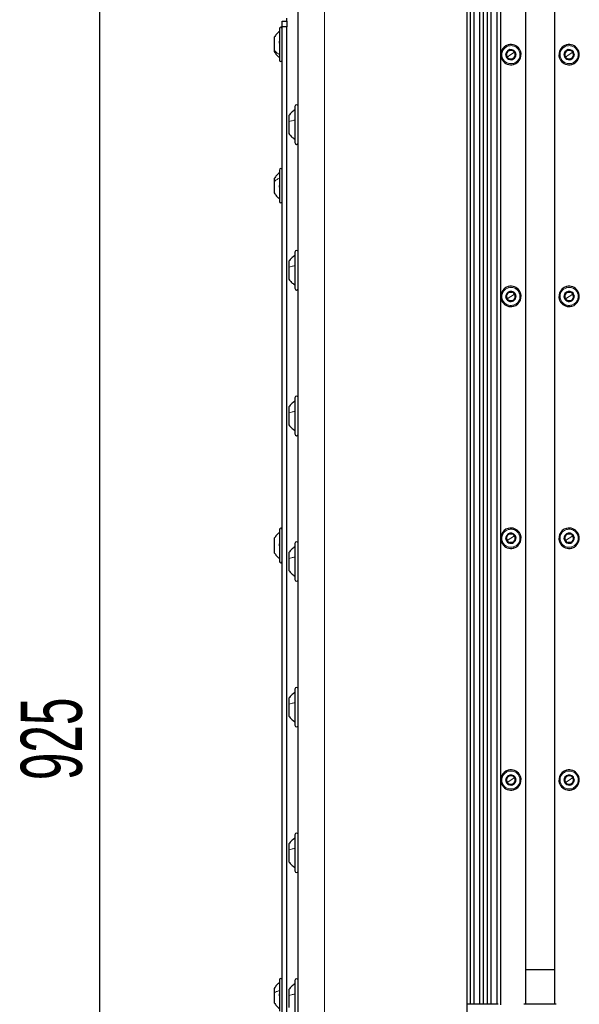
# Paper-space layout 'Blatt3' of a CAD drawing. Header units: millimetres. Extents: x 5 to 418, y 2 to 292.
# Tile 92 of 97: x 290 to 322, y 163 to 219. Entities that reach past the tile are written whole.
import ezdxf

# ---------------------------------------------------------------- set-up
doc = ezdxf.new("R2010")
doc.units = ezdxf.units.MM
doc.layers.add('SLD-0', color=7, linetype='Continuous')
doc.styles.add('SLDTEXTSTYLE0', font='TXT', dxfattribs={"width": 0.605})
doc.dimstyles.new('SLDDIMSTYLE1', dxfattribs={"dimtxt": 3.5, "dimasz": 3.302, "dimexe": 0, "dimexo": 0.0625, "dimgap": 0.875, "dimtad": 1, "dimlfac": 6, "dimrnd": 1e-09, "dimzin": 12, "dimdsep": 46, "dimtxsty": 'SLDTEXTSTYLE0', "dimsah": 1, "dimcen": 0.09, "dimadec": 0, "dimazin": 3, "dimtfac": 1, "dimtofl": 0, "dimtmove": 0, "dimatfit": 3, "dimfxl": 1, "dimfrac": 2, "dimtolj": 1, "dimtzin": 12, "dimarcsym": 0})

# ---------------------------------------------------------------- blocks, each defined once
blk = doc.blocks.new('_D_17')
at = {"layer": 'SLD-0', "color": 7}
for p, q in [((309.149, 256.606), (293.44, 256.606)), ((294.44, 256.606), (294.44, 102.44)), ((309.149, 102.44), (293.44, 102.44))]:
    blk.add_line(p, q, dxfattribs=at)
for points in [[(294.44, 256.606), (293.932, 253.304), (294.948, 253.304)], [(294.44, 102.44), (294.948, 105.742), (293.932, 105.742)]]:
    blk.add_solid(points, dxfattribs=at)
at = {"layer": 'SLD-0', "color": 7, "insert": (289.928, 175.513), "char_height": 3.5, "attachment_point": 1, "rotation": 90, "style": 'SLDTEXTSTYLE0'}
blk.add_mtext('925', dxfattribs=at)

psp = doc.layouts.new('Blatt3')

# ---------------------------------------------------------------- linework, layer by layer
at = {"color": 7, "linetype": 'Continuous', "lineweight": 25}
for p, q in [((305.8156, 99.273), (305.8156, 260.9397)), ((315.4822, 100.1063), (315.4822, 260.1063)), ((315.6489, 249.4397), (315.6489, 162.6897)), ((316.3996, 249.4397), (316.3996, 162.6897)), ((316.6322, 249.4397), (316.6322, 162.6897)), ((317.383, 249.4397), (317.383, 162.6615)), ((318.8156, 249.4397), (318.8156, 162.6897)), ((320.4822, 249.4397), (320.4822, 162.6897)), ((315.8576, 248.9397), (315.8576, 162.6897)), ((316.1909, 248.9397), (316.1909, 162.6897)), ((316.8409, 248.9397), (316.8409, 162.6897)), ((317.1743, 248.9397), (317.1743, 162.6897)), ((304.8989, 218.9397), (305.1489, 218.9397)), ((304.8989, 218.6063), (304.8989, 218.9397)), ((305.1489, 218.6063), (304.8989, 218.6063)), ((304.8989, 159.273), (304.8989, 218.6063)), ((305.1489, 218.9397), (305.1489, 219.1063)), ((305.1489, 218.9397), (305.1489, 218.6063)), ((305.1489, 159.273), (305.1489, 218.6063)), ((304.4406, 218.0188), (304.4406, 217.2843)), ((304.7322, 218.5063), (304.7322, 216.9038)), ((304.4406, 217.2843), (304.4406, 217.1938)), ((304.7322, 216.9038), (304.7322, 216.7063)), ((317.7729, 216.8863), (317.694, 217.0071)), ((317.8519, 216.7654), (317.7729, 216.8863)), ((318.1126, 217.2806), (318.1915, 217.1597)), ((318.1915, 217.1597), (318.2705, 217.0389)), ((321.1063, 216.8863), (321.0273, 217.0071)), ((321.1852, 216.7654), (321.1063, 216.8863)), ((321.4459, 217.2806), (321.5249, 217.1597)), ((321.5249, 217.1597), (321.6038, 217.0389)), ((305.2656, 213.5363), (305.2656, 213.1792)), ((305.6156, 214.0563), (305.6156, 213.3374)), ((305.2656, 213.1792), (305.2656, 212.5097)), ((305.6156, 213.3374), (305.6156, 211.9897)), ((304.7322, 210.423), (304.7322, 210.046)), ((304.4406, 209.9355), (304.4406, 209.7627)), ((304.4406, 209.7627), (304.4406, 209.1105)), ((304.7322, 210.046), (304.7322, 208.623)), ((305.6156, 205.723), (305.6156, 205.004)), ((305.2656, 205.203), (305.2656, 204.8458)), ((305.2656, 204.8458), (305.2656, 204.1763)), ((305.6156, 205.004), (305.6156, 203.6563)), ((318.1126, 203.4472), (318.1915, 203.3264)), ((321.4459, 203.4472), (321.5249, 203.3264)), ((317.7729, 203.0529), (317.694, 203.1737)), ((317.8519, 202.9321), (317.7729, 203.0529)), ((318.1915, 203.3264), (318.2705, 203.2056)), ((321.1063, 203.0529), (321.0273, 203.1737)), ((321.1852, 202.9321), (321.1063, 203.0529)), ((321.5249, 203.3264), (321.6038, 203.2056)), ((305.6156, 197.3897), (305.6156, 196.6707)), ((305.2656, 196.8697), (305.2656, 196.5125)), ((305.6156, 196.6707), (305.6156, 195.323)), ((305.2656, 196.5125), (305.2656, 195.843)), ((304.4406, 189.3508), (304.4406, 189.3503)), ((304.4406, 189.3503), (304.4406, 188.5285)), ((304.7322, 189.8397), (304.7322, 188.0397)), ((317.7729, 189.2196), (317.694, 189.3404)), ((318.1126, 189.6139), (318.1915, 189.4931)), ((318.1915, 189.4931), (318.2705, 189.3723)), ((321.1063, 189.2196), (321.0273, 189.3404)), ((321.4459, 189.6139), (321.5249, 189.4931)), ((321.5249, 189.4931), (321.6038, 189.3723)), ((305.6156, 189.0563), (305.6156, 188.3374)), ((317.8519, 189.0988), (317.7729, 189.2196)), ((321.1852, 189.0988), (321.1063, 189.2196)), ((305.2656, 188.5363), (305.2656, 188.1792)), ((305.2656, 188.1792), (305.2656, 187.5097)), ((305.6156, 188.3374), (305.6156, 186.9897)), ((305.6156, 180.723), (305.6156, 180.004)), ((305.2656, 180.203), (305.2656, 179.8458)), ((305.2656, 179.8458), (305.2656, 179.1763)), ((305.6156, 180.004), (305.6156, 178.6563)), ((318.1126, 175.7806), (318.1915, 175.6597)), ((321.4459, 175.7806), (321.5249, 175.6597)), ((317.7729, 175.3863), (317.694, 175.5071)), ((317.8519, 175.2654), (317.7729, 175.3863)), ((318.1915, 175.6597), (318.2705, 175.5389)), ((321.1063, 175.3863), (321.0273, 175.5071)), ((321.1852, 175.2654), (321.1063, 175.3863)), ((321.5249, 175.6597), (321.6038, 175.5389)), ((305.6156, 172.3897), (305.6156, 171.6707)), ((305.2656, 171.8697), (305.2656, 171.5125)), ((305.2656, 171.5125), (305.2656, 170.843)), ((305.6156, 171.6707), (305.6156, 170.323)), ((318.8156, 164.6897), (320.4822, 164.6897)), ((304.7322, 164.0897), (304.7322, 163.5333)), ((305.6156, 164.0563), (305.6156, 163.3374)), ((304.4406, 163.6022), (304.4406, 163.3472)), ((304.7322, 163.5333), (304.7322, 162.2897)), ((305.2656, 163.5363), (305.2656, 163.1792)), ((304.4406, 163.3472), (304.4406, 162.7772)), ((305.2656, 163.1792), (305.2656, 162.5097)), ((305.6156, 163.3374), (305.6156, 161.9897)), ((317.2489, 162.6897), (315.4822, 162.6897)), ((320.5822, 162.6897), (318.7156, 162.6897))]:
    psp.add_line(p, q, dxfattribs=at)
at = {"color": 7, "linetype": 'Continuous', "lineweight": 18}
for p, q in [((307.3156, 99.273), (307.3156, 260.9397)), ((317.8297, 217.586), (317.8471, 217.5217)), ((321.163, 217.586), (321.1805, 217.5217)), ((317.7729, 216.8863), (317.7395, 216.8644)), ((317.9822, 217.023), (317.7729, 216.8863)), ((317.9822, 217.023), (318.1915, 217.1597)), ((318.1915, 217.1597), (318.225, 217.1816)), ((321.1063, 216.8863), (321.0728, 216.8644)), ((321.3156, 217.023), (321.1063, 216.8863)), ((321.3156, 217.023), (321.5249, 217.1597)), ((321.5249, 217.1597), (321.5584, 217.1816)), ((318.1348, 216.46), (318.1173, 216.5243)), ((321.4681, 216.46), (321.4507, 216.5243)), ((317.8297, 203.7527), (317.8471, 203.6884)), ((321.163, 203.7527), (321.1805, 203.6884)), ((317.7729, 203.0529), (317.7395, 203.0311)), ((317.9822, 203.1897), (317.7729, 203.0529)), ((317.9822, 203.1897), (318.1915, 203.3264)), ((318.1915, 203.3264), (318.225, 203.3483)), ((321.1063, 203.0529), (321.0728, 203.0311)), ((321.3156, 203.1897), (321.1063, 203.0529)), ((321.3156, 203.1897), (321.5249, 203.3264)), ((321.5249, 203.3264), (321.5584, 203.3483)), ((318.1348, 202.6266), (318.1173, 202.691)), ((321.4681, 202.6266), (321.4507, 202.691)), ((317.8297, 189.9194), (317.8471, 189.855)), ((321.163, 189.9194), (321.1805, 189.855)), ((317.9822, 189.3563), (317.7729, 189.2196)), ((317.9822, 189.3563), (318.1915, 189.4931)), ((318.1915, 189.4931), (318.225, 189.5149)), ((321.3156, 189.3563), (321.1063, 189.2196)), ((321.3156, 189.3563), (321.5249, 189.4931)), ((321.5249, 189.4931), (321.5584, 189.5149)), ((317.7729, 189.2196), (317.7395, 189.1977)), ((318.1348, 188.7933), (318.1173, 188.8576)), ((321.1063, 189.2196), (321.0728, 189.1977)), ((321.4681, 188.7933), (321.4507, 188.8576)), ((317.8297, 176.086), (317.8471, 176.0217)), ((321.163, 176.086), (321.1805, 176.0217)), ((317.7729, 175.3863), (317.7395, 175.3644)), ((317.9822, 175.523), (317.7729, 175.3863)), ((317.9822, 175.523), (318.1915, 175.6597)), ((318.1915, 175.6597), (318.225, 175.6816)), ((321.1063, 175.3863), (321.0728, 175.3644)), ((321.3156, 175.523), (321.1063, 175.3863)), ((321.3156, 175.523), (321.5249, 175.6597)), ((321.5249, 175.6597), (321.5584, 175.6816)), ((318.1348, 174.96), (318.1173, 175.0243)), ((321.4681, 174.96), (321.4507, 175.0243))]:
    psp.add_line(p, q, dxfattribs=at)
at = {"color": 7, "linetype": 'Continuous', "lineweight": 25}
for centre, radius, start, end in [((304.8156, 218.5063), 0.0833, 360, 180), ((317.9822, 217.023), 0.5833, 105.15762, 213.15762), ((317.9822, 217.023), 0.5833, 33.15762, 105.15762), ((321.3156, 217.023), 0.5833, 105.15762, 213.15762), ((321.3156, 217.023), 0.5833, 33.15762, 105.15762), ((317.9822, 217.023), 0.29, 33.15762, 213.15762), ((317.9822, 217.023), 0.25, 153.15762, 213.15762), ((317.9822, 217.023), 0.29, 213.15762, 33.15762), ((317.9822, 217.023), 0.25, 93.15762, 153.15762), ((317.9822, 217.023), 0.25, 213.15762, 273.15762), ((317.9822, 217.023), 0.25, 33.15762, 93.15762), ((317.9822, 217.023), 0.25, 273.15762, 333.15762), ((317.9822, 217.023), 0.5833, 285.15762, 33.15762), ((317.9822, 217.023), 0.25, 333.15762, 33.15762), ((321.3156, 217.023), 0.29, 33.15762, 213.15762), ((321.3156, 217.023), 0.25, 153.15762, 213.15762), ((321.3156, 217.023), 0.29, 213.15762, 33.15762), ((321.3156, 217.023), 0.25, 93.15762, 153.15762), ((321.3156, 217.023), 0.25, 213.15762, 273.15762), ((321.3156, 217.023), 0.25, 33.15762, 93.15762), ((321.3156, 217.023), 0.25, 273.15762, 333.15762), ((321.3156, 217.023), 0.5833, 285.15762, 33.15762), ((321.3156, 217.023), 0.25, 333.15762, 33.15762), ((304.8156, 216.7063), 0.0833, 180, 0), ((317.9822, 217.023), 0.5833, 213.15762, 285.15762), ((321.3156, 217.023), 0.5833, 213.15762, 285.15762), ((305.7156, 214.0563), 0.1, 0, 180), ((305.7156, 211.9897), 0.1, 180, 360), ((304.8156, 210.423), 0.0833, 360, 180), ((304.8156, 208.623), 0.0833, 180, 0), ((305.7156, 205.723), 0.1, 0, 180), ((305.7156, 203.6563), 0.1, 180, 360), ((317.9822, 203.1897), 0.5833, 105.15762, 213.15762), ((317.9822, 203.1897), 0.29, 33.15762, 213.15762), ((317.9822, 203.1897), 0.25, 93.15762, 153.15762), ((317.9822, 203.1897), 0.5833, 33.15762, 105.15762), ((317.9822, 203.1897), 0.25, 33.15762, 93.15762), ((317.9822, 203.1897), 0.5833, 285.15762, 33.15762), ((321.3156, 203.1897), 0.5833, 105.15762, 213.15762), ((321.3156, 203.1897), 0.29, 33.15762, 213.15762), ((321.3156, 203.1897), 0.25, 93.15762, 153.15762), ((321.3156, 203.1897), 0.5833, 33.15762, 105.15762), ((321.3156, 203.1897), 0.25, 33.15762, 93.15762), ((321.3156, 203.1897), 0.5833, 285.15762, 33.15762), ((317.9822, 203.1897), 0.5833, 213.15762, 285.15762), ((317.9822, 203.1897), 0.25, 153.15762, 213.15762), ((317.9822, 203.1897), 0.29, 213.15762, 33.15762), ((317.9822, 203.1897), 0.25, 213.15762, 273.15762), ((317.9822, 203.1897), 0.25, 273.15762, 333.15762), ((317.9822, 203.1897), 0.25, 333.15762, 33.15762), ((321.3156, 203.1897), 0.5833, 213.15762, 285.15762), ((321.3156, 203.1897), 0.25, 153.15762, 213.15762), ((321.3156, 203.1897), 0.29, 213.15762, 33.15762), ((321.3156, 203.1897), 0.25, 213.15762, 273.15762), ((321.3156, 203.1897), 0.25, 273.15762, 333.15762), ((321.3156, 203.1897), 0.25, 333.15762, 33.15762), ((305.7156, 197.3897), 0.1, 0, 180), ((305.7156, 195.323), 0.1, 180, 360), ((304.8156, 189.8397), 0.0833, 360, 180), ((317.9822, 189.3563), 0.5833, 105.15762, 213.15762), ((317.9822, 189.3563), 0.5833, 33.15762, 105.15762), ((321.3156, 189.3563), 0.5833, 105.15762, 213.15762), ((321.3156, 189.3563), 0.5833, 33.15762, 105.15762), ((317.9822, 189.3563), 0.29, 33.15762, 213.15762), ((317.9822, 189.3563), 0.25, 153.15762, 213.15762), ((317.9822, 189.3563), 0.29, 213.15762, 33.15762), ((317.9822, 189.3563), 0.25, 93.15762, 153.15762), ((317.9822, 189.3563), 0.25, 33.15762, 93.15762), ((317.9822, 189.3563), 0.5833, 285.15762, 33.15762), ((317.9822, 189.3563), 0.25, 333.15762, 33.15762), ((321.3156, 189.3563), 0.29, 33.15762, 213.15762), ((321.3156, 189.3563), 0.25, 153.15762, 213.15762), ((321.3156, 189.3563), 0.29, 213.15762, 33.15762), ((321.3156, 189.3563), 0.25, 93.15762, 153.15762), ((321.3156, 189.3563), 0.25, 33.15762, 93.15762), ((321.3156, 189.3563), 0.5833, 285.15762, 33.15762), ((321.3156, 189.3563), 0.25, 333.15762, 33.15762), ((305.7156, 189.0563), 0.1, 0, 180), ((317.9822, 189.3563), 0.5833, 213.15762, 285.15762), ((317.9822, 189.3563), 0.25, 213.15762, 273.15762), ((317.9822, 189.3563), 0.25, 273.15762, 333.15762), ((321.3156, 189.3563), 0.5833, 213.15762, 285.15762), ((321.3156, 189.3563), 0.25, 213.15762, 273.15762), ((321.3156, 189.3563), 0.25, 273.15762, 333.15762), ((304.8156, 188.0397), 0.0833, 180, 0), ((305.7156, 186.9897), 0.1, 180, 360), ((305.7156, 180.723), 0.1, 0, 180), ((305.7156, 178.6563), 0.1, 180, 360), ((317.9822, 175.523), 0.5833, 105.15762, 213.15762), ((317.9822, 175.523), 0.29, 33.15762, 213.15762), ((317.9822, 175.523), 0.25, 93.15762, 153.15762), ((317.9822, 175.523), 0.5833, 33.15762, 105.15762), ((317.9822, 175.523), 0.25, 33.15762, 93.15762), ((317.9822, 175.523), 0.5833, 285.15762, 33.15762), ((321.3156, 175.523), 0.5833, 105.15762, 213.15762), ((321.3156, 175.523), 0.29, 33.15762, 213.15762), ((321.3156, 175.523), 0.25, 93.15762, 153.15762), ((321.3156, 175.523), 0.5833, 33.15762, 105.15762), ((321.3156, 175.523), 0.25, 33.15762, 93.15762), ((321.3156, 175.523), 0.5833, 285.15762, 33.15762), ((317.9822, 175.523), 0.5833, 213.15762, 285.15762), ((317.9822, 175.523), 0.25, 153.15762, 213.15762), ((317.9822, 175.523), 0.29, 213.15762, 33.15762), ((317.9822, 175.523), 0.25, 213.15762, 273.15762), ((317.9822, 175.523), 0.25, 273.15762, 333.15762), ((317.9822, 175.523), 0.25, 333.15762, 33.15762), ((321.3156, 175.523), 0.5833, 213.15762, 285.15762), ((321.3156, 175.523), 0.25, 153.15762, 213.15762), ((321.3156, 175.523), 0.29, 213.15762, 33.15762), ((321.3156, 175.523), 0.25, 213.15762, 273.15762), ((321.3156, 175.523), 0.25, 273.15762, 333.15762), ((321.3156, 175.523), 0.25, 333.15762, 33.15762), ((305.7156, 172.3897), 0.1, 0, 180), ((305.7156, 170.323), 0.1, 180, 360), ((304.8156, 164.0897), 0.0833, 360, 180), ((305.7156, 164.0563), 0.1, 0, 180)]:
    psp.add_arc(centre, radius, start, end, dxfattribs=at)
for points, knots in [([(304.7322, 218.3397), (304.6744, 218.2945), (304.5588, 218.2043), (304.48, 218.0807), (304.4406, 218.0188)], [0, 0, 0, 0, 0.5, 1, 1, 1, 1]), ([(304.7608, 217.6537), (304.7569, 217.6588), (304.7491, 217.6688), (304.7399, 217.6912), (304.7338, 217.7168), (304.7315, 217.743), (304.7337, 217.766), (304.7398, 217.7822), (304.749, 217.7908), (304.7568, 217.7901), (304.7608, 217.7897)], [0, 0, 0, 0, 0.1252207, 0.2494814, 0.3743239, 0.4990613, 0.6238954, 0.7493873, 0.8744403, 1, 1, 1, 1]), ([(304.4406, 217.1938), (304.48, 217.132), (304.5588, 217.0083), (304.6744, 216.9181), (304.7322, 216.873)], [0, 0, 0, 0, 0.5, 1, 1, 1, 1]), ([(304.4691, 217.2816), (304.4653, 217.2748), (304.4576, 217.2611), (304.4506, 217.2484), (304.4486, 217.2453), (304.4486, 217.2452)], [0, 0, 0, 0, 0.4939134, 0.9883772, 1, 1, 1, 1]), ([(317.694, 217.0071), (317.7157, 217.05), (317.7592, 217.1359), (317.8026, 217.2218), (317.8244, 217.2647)], [0, 0, 0, 0, 0.5003625, 1, 1, 1, 1]), ([(317.8244, 217.2647), (317.8724, 217.2673), (317.9685, 217.2726), (318.0646, 217.2779), (318.1126, 217.2806)], [0, 0, 0, 0, 0.5004301, 1, 1, 1, 1]), ([(318.2705, 217.0389), (318.2487, 216.996), (318.2053, 216.9101), (318.1618, 216.8242), (318.1401, 216.7813)], [0, 0, 0, 0, 0.5003625, 1, 1, 1, 1]), ([(321.0273, 217.0071), (321.0491, 217.05), (321.0925, 217.1359), (321.136, 217.2218), (321.1577, 217.2647)], [0, 0, 0, 0, 0.5003625, 1, 1, 1, 1]), ([(321.1577, 217.2647), (321.2058, 217.2673), (321.3019, 217.2726), (321.3979, 217.2779), (321.4459, 217.2806)], [0, 0, 0, 0, 0.5004301, 1, 1, 1, 1]), ([(321.6038, 217.0389), (321.5821, 216.996), (321.5386, 216.9101), (321.4952, 216.8242), (321.4735, 216.7813)], [0, 0, 0, 0, 0.5003625, 1, 1, 1, 1]), ([(318.1401, 216.7813), (318.092, 216.7787), (317.996, 216.7734), (317.8999, 216.7681), (317.8519, 216.7654)], [0, 0, 0, 0, 0.5004301, 1, 1, 1, 1]), ([(321.4735, 216.7813), (321.4254, 216.7787), (321.3293, 216.7734), (321.2332, 216.7681), (321.1852, 216.7654)], [0, 0, 0, 0, 0.5004301, 1, 1, 1, 1]), ([(305.6156, 213.8563), (305.5479, 213.8133), (305.4124, 213.7271), (305.3145, 213.5999), (305.2656, 213.5363)], [0, 0, 0, 0, 0.5000001, 1, 1, 1, 1]), ([(305.2656, 212.5097), (305.3145, 212.4461), (305.4124, 212.3189), (305.5479, 212.2327), (305.6156, 212.1897)], [0, 0, 0, 0, 0.4999999, 1, 1, 1, 1]), ([(304.7322, 210.2563), (304.6744, 210.2112), (304.5588, 210.121), (304.48, 209.9973), (304.4406, 209.9355)], [0, 0, 0, 0, 0.5000001, 1, 1, 1, 1]), ([(304.4987, 209.7972), (304.4987, 209.7973), (304.4978, 209.7993), (304.4892, 209.8119), (304.4771, 209.83), (304.4691, 209.842)], [0, 0, 0, 0, 0.0132513, 0.3432726, 1, 1, 1, 1]), ([(304.7608, 209.4198), (304.7569, 209.4216), (304.7491, 209.4251), (304.7399, 209.4398), (304.7338, 209.4608), (304.7315, 209.4865), (304.7337, 209.5133), (304.7398, 209.5369), (304.749, 209.5554), (304.7568, 209.5618), (304.7608, 209.5651)], [0, 0, 0, 0, 0.1251933, 0.2494385, 0.3742794, 0.4990244, 0.6238686, 0.7493688, 0.8744304, 1, 1, 1, 1]), ([(304.4406, 209.1105), (304.48, 209.0487), (304.5588, 208.925), (304.6744, 208.8348), (304.7322, 208.7897)], [0, 0, 0, 0, 0.4999999, 1, 1, 1, 1]), ([(305.6156, 205.523), (305.5479, 205.4799), (305.4124, 205.3938), (305.3145, 205.2666), (305.2656, 205.203)], [0, 0, 0, 0, 0.5000001, 1, 1, 1, 1]), ([(305.2656, 204.1763), (305.3145, 204.1127), (305.4124, 203.9856), (305.5479, 203.8994), (305.6156, 203.8563)], [0, 0, 0, 0, 0.4999999, 1, 1, 1, 1]), ([(317.694, 203.1737), (317.7157, 203.2167), (317.7592, 203.3026), (317.8026, 203.3884), (317.8244, 203.4313)], [0, 0, 0, 0, 0.5003625, 1, 1, 1, 1]), ([(317.8244, 203.4313), (317.8724, 203.434), (317.9685, 203.4393), (318.0646, 203.4446), (318.1126, 203.4472)], [0, 0, 0, 0, 0.5004301, 1, 1, 1, 1]), ([(321.0273, 203.1737), (321.0491, 203.2167), (321.0925, 203.3026), (321.136, 203.3884), (321.1577, 203.4313)], [0, 0, 0, 0, 0.5003625, 1, 1, 1, 1]), ([(321.1577, 203.4313), (321.2058, 203.434), (321.3019, 203.4393), (321.3979, 203.4446), (321.4459, 203.4472)], [0, 0, 0, 0, 0.5004301, 1, 1, 1, 1]), ([(318.1401, 202.948), (318.092, 202.9453), (317.996, 202.94), (317.8999, 202.9347), (317.8519, 202.9321)], [0, 0, 0, 0, 0.5004301, 1, 1, 1, 1]), ([(318.2705, 203.2056), (318.2487, 203.1626), (318.2053, 203.0768), (318.1618, 202.9909), (318.1401, 202.948)], [0, 0, 0, 0, 0.5003625, 1, 1, 1, 1]), ([(321.4735, 202.948), (321.4254, 202.9453), (321.3293, 202.94), (321.2332, 202.9347), (321.1852, 202.9321)], [0, 0, 0, 0, 0.5004301, 1, 1, 1, 1]), ([(321.6038, 203.2056), (321.5821, 203.1626), (321.5386, 203.0768), (321.4952, 202.9909), (321.4735, 202.948)], [0, 0, 0, 0, 0.5003625, 1, 1, 1, 1]), ([(305.6156, 197.1897), (305.5479, 197.1466), (305.4124, 197.0604), (305.3145, 196.9333), (305.2656, 196.8697)], [0, 0, 0, 0, 0.5000001, 1, 1, 1, 1]), ([(305.2656, 195.843), (305.3145, 195.7794), (305.4124, 195.6522), (305.5479, 195.5661), (305.6156, 195.523)], [0, 0, 0, 0, 0.4999999, 1, 1, 1, 1]), ([(304.7322, 189.6706), (304.6744, 189.6257), (304.5588, 189.5357), (304.48, 189.4125), (304.4406, 189.3508)], [0, 0, 0, 0, 0.5, 1, 1, 1, 1]), ([(317.694, 189.3404), (317.7157, 189.3834), (317.7592, 189.4692), (317.8026, 189.5551), (317.8244, 189.598)], [0, 0, 0, 0, 0.5003625, 1, 1, 1, 1]), ([(317.8244, 189.598), (317.8724, 189.6007), (317.9685, 189.606), (318.0646, 189.6113), (318.1126, 189.6139)], [0, 0, 0, 0, 0.5004301, 1, 1, 1, 1]), ([(318.2705, 189.3723), (318.2487, 189.3293), (318.2053, 189.2434), (318.1618, 189.1576), (318.1401, 189.1147)], [0, 0, 0, 0, 0.50036246, 1, 1, 1, 1]), ([(321.0273, 189.3404), (321.0491, 189.3834), (321.0925, 189.4692), (321.136, 189.5551), (321.1577, 189.598)], [0, 0, 0, 0, 0.5003625, 1, 1, 1, 1]), ([(321.1577, 189.598), (321.2058, 189.6007), (321.3019, 189.606), (321.3979, 189.6113), (321.4459, 189.6139)], [0, 0, 0, 0, 0.5004301, 1, 1, 1, 1]), ([(321.6038, 189.3723), (321.5821, 189.3293), (321.5386, 189.2434), (321.4952, 189.1576), (321.4735, 189.1147)], [0, 0, 0, 0, 0.50036246, 1, 1, 1, 1]), ([(304.7608, 188.8972), (304.7569, 188.9004), (304.7491, 188.9068), (304.7399, 188.9251), (304.7338, 188.9486), (304.7315, 188.9753), (304.7337, 189.0011), (304.7398, 189.0222), (304.749, 189.0371), (304.7568, 189.0407), (304.7608, 189.0425)], [0, 0, 0, 0, 0.1252217, 0.2494831, 0.3743256, 0.4990628, 0.6238964, 0.749388, 0.8744406, 1, 1, 1, 1]), ([(305.6156, 188.8563), (305.5479, 188.8133), (305.4124, 188.7271), (305.3145, 188.5999), (305.2656, 188.5363)], [0, 0, 0, 0, 0.5000001, 1, 1, 1, 1]), ([(318.1401, 189.1147), (318.092, 189.112), (317.996, 189.1067), (317.8999, 189.1014), (317.8519, 189.0988)], [0, 0, 0, 0, 0.5004301, 1, 1, 1, 1]), ([(321.4735, 189.1147), (321.4254, 189.112), (321.3293, 189.1067), (321.2332, 189.1014), (321.1852, 189.0988)], [0, 0, 0, 0, 0.5004301, 1, 1, 1, 1]), ([(304.4406, 188.5285), (304.48, 188.4669), (304.5588, 188.3436), (304.6744, 188.2537), (304.7322, 188.2087)], [0, 0, 0, 0, 0.5, 1, 1, 1, 1]), ([(305.2656, 187.5097), (305.3145, 187.4461), (305.4124, 187.3189), (305.5479, 187.2327), (305.6156, 187.1897)], [0, 0, 0, 0, 0.4999999, 1, 1, 1, 1]), ([(305.6156, 180.523), (305.5479, 180.4799), (305.4124, 180.3938), (305.3145, 180.2666), (305.2656, 180.203)], [0, 0, 0, 0, 0.5000001, 1, 1, 1, 1]), ([(305.2656, 179.1763), (305.3145, 179.1127), (305.4124, 178.9856), (305.5479, 178.8994), (305.6156, 178.8563)], [0, 0, 0, 0, 0.4999999, 1, 1, 1, 1]), ([(317.694, 175.5071), (317.7157, 175.55), (317.7592, 175.6359), (317.8026, 175.7218), (317.8244, 175.7647)], [0, 0, 0, 0, 0.5003625, 1, 1, 1, 1]), ([(317.8244, 175.7647), (317.8724, 175.7673), (317.9685, 175.7726), (318.0646, 175.7779), (318.1126, 175.7806)], [0, 0, 0, 0, 0.5004301, 1, 1, 1, 1]), ([(321.0273, 175.5071), (321.0491, 175.55), (321.0925, 175.6359), (321.136, 175.7218), (321.1577, 175.7647)], [0, 0, 0, 0, 0.5003625, 1, 1, 1, 1]), ([(321.1577, 175.7647), (321.2058, 175.7673), (321.3019, 175.7726), (321.3979, 175.7779), (321.4459, 175.7806)], [0, 0, 0, 0, 0.5004301, 1, 1, 1, 1]), ([(318.1401, 175.2813), (318.092, 175.2787), (317.996, 175.2734), (317.8999, 175.2681), (317.8519, 175.2654)], [0, 0, 0, 0, 0.5004301, 1, 1, 1, 1]), ([(318.2705, 175.5389), (318.2487, 175.496), (318.2053, 175.4101), (318.1618, 175.3242), (318.1401, 175.2813)], [0, 0, 0, 0, 0.50036246, 1, 1, 1, 1]), ([(321.4735, 175.2813), (321.4254, 175.2787), (321.3293, 175.2734), (321.2332, 175.2681), (321.1852, 175.2654)], [0, 0, 0, 0, 0.5004301, 1, 1, 1, 1]), ([(321.6038, 175.5389), (321.5821, 175.496), (321.5386, 175.4101), (321.4952, 175.3242), (321.4735, 175.2813)], [0, 0, 0, 0, 0.50036246, 1, 1, 1, 1]), ([(305.6156, 172.1897), (305.5479, 172.1466), (305.4124, 172.0604), (305.3145, 171.9333), (305.2656, 171.8697)], [0, 0, 0, 0, 0.5000001, 1, 1, 1, 1]), ([(305.2656, 170.843), (305.3145, 170.7794), (305.4124, 170.6522), (305.5479, 170.5661), (305.6156, 170.523)], [0, 0, 0, 0, 0.4999999, 1, 1, 1, 1]), ([(304.7322, 163.923), (304.6744, 163.8779), (304.5588, 163.7876), (304.48, 163.664), (304.4406, 163.6022)], [0, 0, 0, 0, 0.5000001, 1, 1, 1, 1]), ([(305.6156, 163.8563), (305.5479, 163.8133), (305.4124, 163.7271), (305.3145, 163.5999), (305.2656, 163.5363)], [0, 0, 0, 0, 0.5000001, 1, 1, 1, 1]), ([(304.7608, 163.159), (304.7569, 163.1625), (304.7491, 163.1694), (304.7399, 163.1884), (304.7338, 163.2122), (304.7315, 163.2389), (304.7337, 163.2645), (304.7398, 163.2851), (304.749, 163.2992), (304.7568, 163.3022), (304.7608, 163.3037)], [0, 0, 0, 0, 0.1251933, 0.2494385, 0.3742794, 0.4990244, 0.6238686, 0.7493688, 0.8744304, 1, 1, 1, 1]), ([(304.4406, 162.7772), (304.48, 162.7153), (304.5588, 162.5917), (304.6744, 162.5014), (304.7322, 162.4563)], [0, 0, 0, 0, 0.4999999, 1, 1, 1, 1])]:
    psp.add_open_spline(points, degree=3, knots=knots, dxfattribs=at)
at = {"color": 7, "linetype": 'Continuous', "lineweight": 18}
for points in [[(318.1173, 216.5243), (318.05, 216.5141), (317.9154, 216.4938), (317.7182, 216.5641), (317.5626, 216.6989), (317.4706, 216.8844), (317.4564, 217.091), (317.5227, 217.2859), (317.6574, 217.4462), (317.7839, 217.4965), (317.8471, 217.5217)], [(317.8471, 217.5217), (317.9144, 217.5319), (318.049, 217.5522), (318.2463, 217.4819), (318.4019, 217.3471), (318.4939, 217.1616), (318.5081, 216.955), (318.4418, 216.7601), (318.3071, 216.5998), (318.1806, 216.5495), (318.1173, 216.5243)], [(321.4507, 216.5243), (321.3834, 216.5141), (321.2488, 216.4938), (321.0515, 216.5641), (320.896, 216.6989), (320.8039, 216.8844), (320.7897, 217.091), (320.856, 217.2859), (320.9908, 217.4462), (321.1172, 217.4965), (321.1805, 217.5217)], [(321.1805, 217.5217), (321.2478, 217.5319), (321.3824, 217.5522), (321.5796, 217.4819), (321.7352, 217.3471), (321.8272, 217.1616), (321.8414, 216.955), (321.7751, 216.7601), (321.6404, 216.5998), (321.5139, 216.5495), (321.4507, 216.5243)], [(304.7322, 217.0339), (304.6744, 217.0691), (304.5588, 217.1395), (304.48, 217.2361), (304.4406, 217.2843)], [(305.6156, 213.2765), (305.5479, 213.2634), (305.4124, 213.2372), (305.3145, 213.1985), (305.2656, 213.1792)], [(304.7322, 209.9491), (304.6744, 209.9229), (304.5588, 209.8705), (304.48, 209.7986), (304.4406, 209.7627)], [(305.6156, 204.9432), (305.5479, 204.9301), (305.4124, 204.9039), (305.3145, 204.8652), (305.2656, 204.8458)], [(318.1173, 202.691), (318.05, 202.6808), (317.9154, 202.6604), (317.7182, 202.7308), (317.5626, 202.8656), (317.4706, 203.0511), (317.4564, 203.2576), (317.5227, 203.4525), (317.6574, 203.6128), (317.7839, 203.6632), (317.8471, 203.6884)], [(317.8471, 203.6884), (317.9144, 203.6985), (318.049, 203.7189), (318.2463, 203.6486), (318.4019, 203.5138), (318.4939, 203.3283), (318.5081, 203.1217), (318.4418, 202.9268), (318.3071, 202.7665), (318.1806, 202.7162), (318.1173, 202.691)], [(321.4507, 202.691), (321.3834, 202.6808), (321.2488, 202.6604), (321.0515, 202.7308), (320.896, 202.8656), (320.8039, 203.0511), (320.7897, 203.2576), (320.856, 203.4525), (320.9908, 203.6128), (321.1172, 203.6632), (321.1805, 203.6884)], [(321.1805, 203.6884), (321.2478, 203.6985), (321.3824, 203.7189), (321.5796, 203.6486), (321.7352, 203.5138), (321.8272, 203.3283), (321.8414, 203.1217), (321.7751, 202.9268), (321.6404, 202.7665), (321.5139, 202.7162), (321.4507, 202.691)], [(305.6156, 196.6098), (305.5479, 196.5967), (305.4124, 196.5705), (305.3145, 196.5318), (305.2656, 196.5125)], [(318.1173, 188.8576), (318.05, 188.8475), (317.9154, 188.8271), (317.7182, 188.8974), (317.5626, 189.0322), (317.4706, 189.2177), (317.4564, 189.4243), (317.5227, 189.6192), (317.6574, 189.7795), (317.7839, 189.8298), (317.8471, 189.855)], [(317.8471, 189.855), (317.9144, 189.8652), (318.049, 189.8856), (318.2463, 189.8152), (318.4019, 189.6804), (318.4939, 189.4949), (318.5081, 189.2884), (318.4418, 189.0935), (318.3071, 188.9332), (318.1806, 188.8828), (318.1173, 188.8576)], [(321.4507, 188.8576), (321.3834, 188.8475), (321.2488, 188.8271), (321.0515, 188.8974), (320.896, 189.0322), (320.8039, 189.2177), (320.7897, 189.4243), (320.856, 189.6192), (320.9908, 189.7795), (321.1172, 189.8298), (321.1805, 189.855)], [(321.1805, 189.855), (321.2478, 189.8652), (321.3824, 189.8856), (321.5796, 189.8152), (321.7352, 189.6804), (321.8272, 189.4949), (321.8414, 189.2884), (321.7751, 189.0935), (321.6404, 188.9332), (321.5139, 188.8828), (321.4507, 188.8576)], [(304.7322, 189.6697), (304.6744, 189.6248), (304.5588, 189.5349), (304.48, 189.4118), (304.4406, 189.3503)], [(305.6156, 188.2765), (305.5479, 188.2634), (305.4124, 188.2372), (305.3145, 188.1985), (305.2656, 188.1792)], [(305.6156, 179.9432), (305.5479, 179.9301), (305.4124, 179.9039), (305.3145, 179.8652), (305.2656, 179.8458)], [(318.1173, 175.0243), (318.05, 175.0141), (317.9154, 174.9938), (317.7182, 175.0641), (317.5626, 175.1989), (317.4706, 175.3844), (317.4564, 175.591), (317.5227, 175.7859), (317.6574, 175.9462), (317.7839, 175.9965), (317.8471, 176.0217)], [(317.8471, 176.0217), (317.9144, 176.0319), (318.049, 176.0522), (318.2463, 175.9819), (318.4019, 175.8471), (318.4939, 175.6616), (318.5081, 175.455), (318.4418, 175.2601), (318.3071, 175.0998), (318.1806, 175.0495), (318.1173, 175.0243)], [(321.4507, 175.0243), (321.3834, 175.0141), (321.2488, 174.9938), (321.0515, 175.0641), (320.896, 175.1989), (320.8039, 175.3844), (320.7897, 175.591), (320.856, 175.7859), (320.9908, 175.9462), (321.1172, 175.9965), (321.1805, 176.0217)], [(321.1805, 176.0217), (321.2478, 176.0319), (321.3824, 176.0522), (321.5796, 175.9819), (321.7352, 175.8471), (321.8272, 175.6616), (321.8414, 175.455), (321.7751, 175.2601), (321.6404, 175.0998), (321.5139, 175.0495), (321.4507, 175.0243)], [(305.6156, 171.6098), (305.5479, 171.5967), (305.4124, 171.5705), (305.3145, 171.5318), (305.2656, 171.5125)], [(304.7322, 163.4697), (304.6744, 163.4525), (304.5588, 163.418), (304.48, 163.3708), (304.4406, 163.3472)], [(305.6156, 163.2765), (305.5479, 163.2634), (305.4124, 163.2372), (305.3145, 163.1985), (305.2656, 163.1792)]]:
    psp.add_open_spline(points, degree=3, dxfattribs=at)

# ---------------------------------------------------------------- dimensions: what is measured, and where the dimension line sits
at = {"layer": 'SLD-0', "color": 7}
dim = psp.add_linear_dim(base=(294.4399, 102.4397), p1=(309.1489, 256.6063), p2=(309.1489, 102.4397), angle=90, dimstyle='SLDDIMSTYLE1', dxfattribs=at)
dim.commit()
dim.dimension.update_dxf_attribs({"geometry": '_D_17', "text_midpoint": (294.4399, 179.523), "dimtype": 160})

doc.saveas('drawing.dxf')
